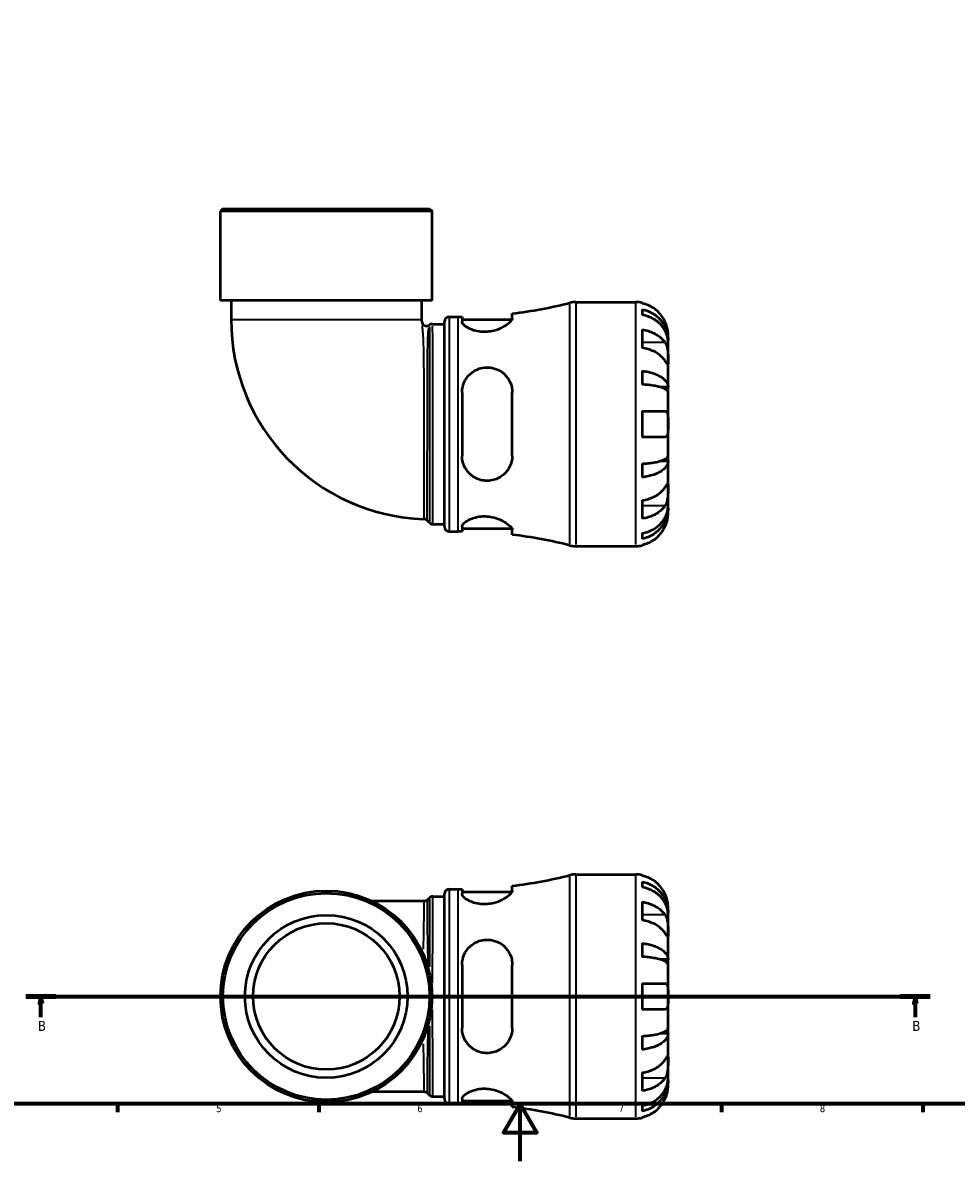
# Model space of a CAD drawing. Header units: millimetres. Extents: x 0 to 902, y 0 to 793.
# Tile 2 of 6: x 247 to 572, y 0 to 397. Entities that reach past the tile are written whole.
import ezdxf

# ---------------------------------------------------------------- set-up
doc = ezdxf.new("R2010")
doc.units = ezdxf.units.MM
doc.linetypes.add('CHAIN', pattern=[0.7087, 0.4724, -0.0591, 0.1181, -0.0591])
for name, color, linetype, lineweight in [('Border (ISO)', 7, 'Continuous', 70), ('Section Line (ISO)', 7, 'CHAIN', 70), ('Visible (ISO)', 7, 'Continuous', 50), ('Visible Narrow (ISO)', 7, 'Continuous', 35)]:
    doc.layers.add(name, color=color, linetype=linetype, lineweight=lineweight)
doc.styles.add('Label Text (ISO)', font='tahoma.ttf')
doc.styles.add('Note Text (ISO)', font='tahoma.ttf')

# ---------------------------------------------------------------- blocks, each defined once
blk = doc.blocks.new('Borders Default Border')
at = {"layer": 'Border (ISO)'}
for p, q in [((280.33, 20), (280.33, 17.1)), ((350.42, 20), (350.42, 17.1)), ((490.58, 20), (490.58, 17.1)), ((560.67, 20), (560.67, 17.1))]:
    blk.add_line(p, q, dxfattribs=at)
at = {"layer": 'Border (ISO)', "flags": 128}
for points in [[(20, 20), (20, 574), (821, 574), (821, 20), (20, 20)], [(420.5, 0), (420.5, 20), (414.73, 10), (426.27, 10), (420.5, 20)]]:
    blk.add_lwpolyline(points, dxfattribs=at)
at = {"layer": 'Border (ISO)', "color": 232, "true_color": 0xca0064, "char_height": 2.5, "attachment_point": 7, "style": 'Note Text (ISO)'}
for s, insert in [('5', (314.64, 17.05)), ('6', (384.66, 17.05)), ('7', (454.77, 17.1)), ('8', (524.81, 17.04))]:
    blk.add_mtext(s, dxfattribs=dict(at, insert=insert))
blk = doc.blocks.new('2dTransSection0')
at = {"layer": 'Section Line (ISO)', "linetype": 'CHAIN'}
blk.add_line((248.41, 57.4), (563.29, 57.4), dxfattribs=at)
at = {"layer": 'Section Line (ISO)', "linetype": 'Continuous', "lineweight": 140}
for p, q in [((248.41, 57.4), (258.83, 57.4)), ((552.87, 57.4), (563.29, 57.4))]:
    blk.add_line(p, q, dxfattribs=at)
at = {"layer": 'Section Line (ISO)', "linetype": 'Continuous'}
for p, q in [((253.62, 57.4), (253.12, 54.9)), ((253.62, 54.9), (253.62, 57.4)), ((254.12, 54.9), (253.62, 57.4)), ((558.08, 57.4), (557.58, 54.9)), ((558.08, 54.9), (558.08, 57.4)), ((558.58, 54.9), (558.08, 57.4)), ((253.12, 54.9), (254.12, 54.9)), ((253.62, 50.18), (253.62, 54.9)), ((557.58, 54.9), (558.58, 54.9)), ((558.08, 50.18), (558.08, 54.9))]:
    blk.add_line(p, q, dxfattribs=at)
at = {"layer": 'Section Line (ISO)', "linetype": 'Continuous', "flags": 128}
for points in [[(254.12, 54.9), (253.62, 57.4), (253.12, 54.9), (254.12, 54.9)], [(558.58, 54.9), (558.08, 57.4), (557.58, 54.9), (558.58, 54.9)]]:
    blk.add_lwpolyline(points, dxfattribs=at)
at = {"layer": 'Section Line (ISO)'}
for points in [[(254.12, 54.9), (253.62, 57.4), (253.12, 54.9), (254.12, 54.9)], [(558.58, 54.9), (558.08, 57.4), (557.58, 54.9), (558.58, 54.9)]]:
    blk.add_solid(points, dxfattribs=at)
at = {"layer": 'Section Line (ISO)', "char_height": 3.5, "attachment_point": 7, "style": 'Label Text (ISO)'}
for insert in [(252.55, 45.4), (557.01, 45.4)]:
    blk.add_mtext('B', dxfattribs=dict(at, insert=insert))

msp = doc.modelspace()

# ---------------------------------------------------------------- linework, layer by layer
at = {"layer": 'Visible (ISO)'}
for p, q in [((317.004, 331.741), (316.154, 330.891)), ((389.807, 330.891), (316.154, 330.891)), ((316.154, 299.841), (316.154, 330.891)), ((317.004, 331.741), (388.957, 331.741)), ((388.957, 331.741), (389.807, 330.891)), ((389.807, 299.841), (389.807, 330.891)), ((389.807, 299.841), (316.154, 299.841)), ((319.836, 299.841), (319.836, 293.141)), ((386.124, 299.841), (386.124, 293.141)), ((439.871, 299.241), (460.73, 299.241)), ((462.98, 299.014), (462.98, 298.774)), ((395.82, 294.141), (398.86, 294.141)), ((400.245, 294.147), (400.245, 292.493)), ((417.745, 293.663), (417.745, 295.267)), ((462.98, 296.698), (462.98, 294.753)), ((389.955, 291.591), (394.12, 291.591)), ((394.12, 221.041), (394.12, 292.441)), ((400.245, 293.141), (417.603, 293.141)), ((462.98, 289.645), (462.98, 283.281)), ((471.98, 285.98), (471.945, 285.98)), ((471.98, 285.98), (471.98, 287.991)), ((471.98, 285.215), (471.98, 285.98)), ((471.98, 278.838), (471.98, 285.215)), ((471.98, 269.618), (471.98, 278.838)), ((462.98, 275.236), (462.98, 270.542)), ((400.245, 267.741), (400.245, 245.741)), ((417.745, 245.741), (417.745, 267.741)), ((471.98, 269.618), (469.251, 269.618)), ((471.98, 267.77), (471.98, 269.618)), ((471.98, 256.741), (471.98, 267.77)), ((462.98, 261.241), (462.98, 252.241)), ((471.98, 245.712), (471.98, 256.741)), ((462.98, 242.941), (462.98, 238.246)), ((471.98, 243.865), (469.251, 243.865)), ((471.98, 243.865), (471.98, 245.712)), ((471.98, 234.644), (471.98, 243.865)), ((471.98, 228.268), (471.98, 234.644)), ((462.98, 230.202), (462.98, 223.838)), ((471.98, 227.502), (471.945, 227.502)), ((471.98, 227.502), (471.98, 228.268)), ((471.98, 225.491), (471.98, 227.502)), ((388.881, 222.397), (388.153, 223.134)), ((390.09, 221.891), (394.12, 221.891)), ((395.82, 219.341), (398.86, 219.341)), ((400.245, 220.989), (400.245, 219.335)), ((400.245, 220.341), (417.603, 220.341)), ((417.745, 218.215), (417.745, 219.819)), ((462.98, 218.729), (462.98, 216.785)), ((439.871, 214.241), (460.73, 214.241)), ((462.98, 214.709), (462.98, 214.469)), ((439.871, 99.901), (460.73, 99.901)), ((462.98, 99.674), (462.98, 99.433)), ((417.745, 94.323), (417.745, 95.927)), ((462.98, 97.358), (462.98, 95.413)), ((388.172, 91.043), (388.882, 91.753)), ((390.084, 92.251), (394.12, 92.251)), ((394.12, 21.701), (394.12, 93.101)), ((395.82, 94.801), (398.86, 94.801)), ((400.245, 94.807), (400.245, 93.153)), ((400.245, 93.801), (417.603, 93.801)), ((386.97, 90.545), (369.032, 90.545)), ((462.98, 90.304), (462.98, 83.94)), ((471.98, 86.64), (471.98, 88.651)), ((471.98, 86.64), (471.945, 86.64)), ((471.98, 85.875), (471.98, 86.64)), ((471.98, 79.498), (471.98, 85.875)), ((471.98, 70.278), (471.98, 79.498)), ((462.98, 75.896), (462.98, 71.202)), ((400.245, 68.401), (400.245, 46.401)), ((417.745, 46.401), (417.745, 68.401)), ((471.98, 70.278), (469.251, 70.278)), ((471.98, 68.43), (471.98, 70.278)), ((471.98, 57.401), (471.98, 68.43)), ((462.98, 61.901), (462.98, 52.901)), ((471.98, 46.372), (471.98, 57.401)), ((471.98, 44.524), (469.251, 44.524)), ((471.98, 44.524), (471.98, 46.372)), ((471.98, 35.304), (471.98, 44.524)), ((462.98, 43.6), (462.98, 38.906)), ((471.98, 28.927), (471.98, 35.304)), ((462.98, 30.861), (462.98, 24.498)), ((471.98, 28.162), (471.945, 28.162)), ((471.98, 28.162), (471.98, 28.927)), ((471.98, 26.151), (471.98, 28.162)), ((369.032, 24.257), (386.97, 24.257)), ((388.882, 23.049), (388.172, 23.759)), ((390.084, 22.551), (394.12, 22.551)), ((395.82, 20.001), (398.86, 20.001)), ((400.245, 21.649), (400.245, 19.995)), ((400.245, 21.001), (417.603, 21.001)), ((417.745, 18.875), (417.745, 20.479)), ((462.98, 19.389), (462.98, 17.444)), ((439.871, 14.901), (460.73, 14.901)), ((462.98, 15.368), (462.98, 15.128))]:
    msp.add_line(p, q, dxfattribs=at)
for radius in [36.826, 35.976, 28.328, 25.495]:
    msp.add_circle((352.98, 57.401), radius, dxfattribs=at)
for centre, radius, start, end in [((398.86, 453.084), 158.943, 276.82381, 284.17746), ((439.871, 290.741), 8.5, 90, 104.17746), ((460.73, 287.991), 11.25, 78.46304, 90), ((395.82, 292.441), 1.7, 90, 180), ((398.86, 453.084), 158.943, 270, 270.49927), ((389.38, 293.141), 69.544, 180, 268.03981), ((389.38, 293.141), 3.256, 180, 199.87558), ((387.917, 292.612), 1.7, 199.87558, 306.84429), ((389.955, 289.891), 1.7, 90, 126.84429), ((386.943, 221.939), 1.7, 44.64856, 88.03981), ((390.09, 223.591), 1.7, 224.64856, 270), ((395.82, 221.041), 1.7, 180, 270), ((398.86, 60.399), 158.943, 89.50073, 90), ((398.86, 60.399), 158.943, 75.82254, 83.17619), ((439.871, 222.741), 8.5, 255.82254, 270), ((460.73, 225.491), 11.25, 270, 281.53696), ((398.86, 253.743), 158.943, 276.82381, 284.17746), ((439.871, 91.401), 8.5, 90, 104.17746), ((460.73, 88.651), 11.25, 78.46304, 90), ((395.82, 93.101), 1.7, 90, 180), ((398.86, 253.743), 158.943, 270, 270.49927), ((395.82, 21.701), 1.7, 180, 270), ((398.86, -138.942), 158.943, 89.50073, 90), ((398.86, -138.942), 158.943, 75.82254, 83.17619), ((439.871, 23.401), 8.5, 255.82254, 270), ((460.73, 26.151), 11.25, 270, 281.53696)]:
    msp.add_arc(centre, radius, start, end, dxfattribs=at)
for points, knots in [([(470.913, 292.491), (470.68, 292.992), (470.397, 293.5), (469.655, 294.616), (469.166, 295.205), (468.183, 296.191), (467.599, 296.68), (466.341, 297.524), (465.666, 297.879), (464.403, 298.404), (463.7, 298.626), (462.98, 298.774)], [5.50227189, 5.50227189, 5.50227189, 5.50227189, 5.66172607, 5.66172607, 5.87111315, 5.87111315, 6.07951382, 6.07951382, 6.28791448, 6.28791448, 6.49007585, 6.49007585, 6.49007585, 6.49007585]), ([(417.745, 293.663), (417.745, 293.496), (417.691, 293.31), (417.384, 292.716), (416.992, 292.269), (415.851, 291.307), (415.075, 290.79), (413.324, 289.911), (412.377, 289.539), (410.596, 289.079), (409.814, 288.944), (408.276, 288.826), (407.54, 288.834), (405.956, 288.987), (405.141, 289.158), (403.388, 289.699), (402.529, 290.113), (401.159, 291.001), (400.667, 291.477), (400.305, 292.116), (400.245, 292.312), (400.245, 292.493)], [-3.0690004, -3.0690004, -3.0690004, -3.0690004, -2.8925207, -2.8925207, -2.5497527, -2.5497527, -2.1788499, -2.1788499, -1.8462582, -1.8462582, -1.6052128, -1.6052128, -1.3815541, -1.3815541, -1.1106237, -1.1106237, -0.740086, -0.740086, -0.3511267, -0.3511267, -0.1649335, -0.1649335, -0.1649335, -0.1649335]), ([(462.98, 296.698), (463.701, 296.555), (464.406, 296.34), (465.671, 295.831), (466.345, 295.489), (467.604, 294.673), (468.188, 294.2), (469.17, 293.247), (469.659, 292.679), (470.501, 291.456), (470.855, 290.8), (471.387, 289.552), (471.615, 288.844), (471.911, 287.396), (471.98, 286.657), (471.98, 285.98)], [0.2134337, 0.2134337, 0.2134337, 0.2134337, 0.41601, 0.41601, 0.6243485, 0.6243485, 0.832687, 0.832687, 1.0415719, 1.0415719, 1.2504568, 1.2504568, 1.4601279, 1.4601279, 1.6697991, 1.6697991, 1.6697991, 1.6697991]), ([(471.98, 285.215), (471.98, 285.817), (471.911, 286.475), (471.615, 287.763), (471.387, 288.394), (470.855, 289.505), (470.501, 290.088), (469.659, 291.176), (469.17, 291.682), (468.188, 292.53), (467.604, 292.951), (466.345, 293.677), (465.671, 293.982), (464.406, 294.435), (463.701, 294.626), (462.98, 294.753)], [5.0161165, 5.0161165, 5.0161165, 5.0161165, 5.2257877, 5.2257877, 5.4354588, 5.4354588, 5.6443437, 5.6443437, 5.8532286, 5.8532286, 6.0615671, 6.0615671, 6.2699056, 6.2699056, 6.472482, 6.472482, 6.472482, 6.472482]), ([(462.98, 289.645), (463.7, 289.54), (464.403, 289.383), (465.666, 289.012), (466.341, 288.761), (467.599, 288.164), (468.183, 287.819), (469.166, 287.121), (469.655, 286.705), (470.397, 285.915), (470.68, 285.556), (470.913, 285.202)], [0.21343841, 0.21343841, 0.21343841, 0.21343841, 0.41559978, 0.41559978, 0.62400044, 0.62400044, 0.8324011, 0.8324011, 1.04178819, 1.04178819, 1.20124236, 1.20124236, 1.20124236, 1.20124236]), ([(471.98, 287.991), (471.98, 287.991), (471.981, 288.05), (471.976, 288.304), (471.969, 288.525), (471.917, 289.083), (471.876, 289.404), (471.746, 290.083), (471.665, 290.426), (471.493, 291.01), (471.419, 291.24), (471.259, 291.681), (471.176, 291.891), (471.031, 292.232), (470.973, 292.362), (470.913, 292.491)], [0, 0, 0, 0, 0.1255823, 0.1255823, 0.27758688, 0.27758688, 0.41565829, 0.41565829, 0.53558864, 0.53558864, 0.6106285, 0.6106285, 0.67830711, 0.67830711, 0.7205994, 0.7205994, 0.7205994, 0.7205994]), ([(470.913, 278.838), (470.68, 279.192), (470.397, 279.552), (469.655, 280.341), (469.166, 280.757), (468.183, 281.455), (467.599, 281.801), (466.341, 282.397), (465.666, 282.648), (464.403, 283.019), (463.7, 283.176), (462.98, 283.281)], [5.50227189, 5.50227189, 5.50227189, 5.50227189, 5.66172607, 5.66172607, 5.87111315, 5.87111315, 6.07951382, 6.07951382, 6.28791448, 6.28791448, 6.49007585, 6.49007585, 6.49007585, 6.49007585]), ([(470.913, 285.202), (470.972, 285.113), (471.029, 285.019), (471.205, 284.702), (471.315, 284.462), (471.514, 283.928), (471.601, 283.635), (471.775, 282.887), (471.844, 282.427), (471.944, 281.395), (471.965, 280.835), (471.982, 279.759), (471.98, 279.259), (471.98, 278.838)], [-0.72474413, -0.72474413, -0.72474413, -0.72474413, -0.68292689, -0.68292689, -0.58946764, -0.58946764, -0.49014387, -0.49014387, -0.34933517, -0.34933517, -0.17856496, -0.17856496, 0, 0, 0, 0]), ([(471.98, 278.838), (471.98, 278.597), (471.98, 278.384), (471.978, 278.011), (471.976, 277.856), (471.954, 277.591), (471.93, 277.516), (471.83, 277.525), (471.757, 277.601), (471.579, 277.839), (471.491, 277.967), (471.287, 278.27), (471.174, 278.442), (471.005, 278.698), (470.96, 278.767), (470.913, 278.838)], [0, 0, 0, 0, 0.10230486, 0.10230486, 0.2116531, 0.2116531, 0.35868741, 0.35868741, 0.49861539, 0.49861539, 0.59613895, 0.59613895, 0.69034298, 0.69034298, 0.72355027, 0.72355027, 0.72355027, 0.72355027]), ([(400.245, 267.741), (400.245, 268.208), (400.282, 268.672), (400.522, 270.164), (400.872, 271.153), (401.969, 273.092), (402.77, 274.011), (404.496, 275.304), (405.343, 275.752), (406.979, 276.289), (407.723, 276.432), (409.246, 276.521), (410.004, 276.465), (411.703, 276.12), (412.603, 275.768), (414.488, 274.665), (415.401, 273.824), (416.787, 271.89), (417.279, 270.804), (417.674, 269.019), (417.745, 268.384), (417.745, 267.741)], [-3.0363587, -3.0363587, -3.0363587, -3.0363587, -2.8894148, -2.8894148, -2.5572647, -2.5572647, -2.1741009, -2.1741009, -1.879968, -1.879968, -1.6513063, -1.6513063, -1.4206595, -1.4206595, -1.1188799, -1.1188799, -0.7200228, -0.7200228, -0.3372352, -0.3372352, -0.1349692, -0.1349692, -0.1349692, -0.1349692]), ([(462.98, 275.236), (463.701, 275.161), (464.406, 275.049), (465.671, 274.782), (466.345, 274.602), (467.604, 274.175), (468.188, 273.927), (469.17, 273.427), (469.659, 273.129), (470.501, 272.488), (470.855, 272.145), (471.387, 271.49), (471.615, 271.119), (471.911, 270.36), (471.98, 269.973), (471.98, 269.618)], [0.2134337, 0.2134337, 0.2134337, 0.2134337, 0.41601, 0.41601, 0.6243485, 0.6243485, 0.832687, 0.832687, 1.0415719, 1.0415719, 1.2504568, 1.2504568, 1.4601279, 1.4601279, 1.6697991, 1.6697991, 1.6697991, 1.6697991]), ([(471.98, 267.77), (471.98, 267.945), (471.911, 268.136), (471.615, 268.511), (471.387, 268.694), (470.855, 269.017), (470.501, 269.186), (469.659, 269.502), (469.17, 269.649), (468.188, 269.896), (467.604, 270.018), (466.345, 270.229), (465.671, 270.318), (464.406, 270.449), (463.701, 270.505), (462.98, 270.542)], [5.0161165, 5.0161165, 5.0161165, 5.0161165, 5.2257877, 5.2257877, 5.4354588, 5.4354588, 5.6443437, 5.6443437, 5.8532286, 5.8532286, 6.0615671, 6.0615671, 6.2699056, 6.2699056, 6.472482, 6.472482, 6.472482, 6.472482]), ([(462.98, 261.241), (463.7, 261.241), (464.403, 261.241), (465.666, 261.241), (466.341, 261.241), (467.599, 261.241), (468.183, 261.241), (469.166, 261.241), (469.655, 261.241), (470.397, 261.241), (470.68, 261.241), (470.913, 261.241)], [0.21343841, 0.21343841, 0.21343841, 0.21343841, 0.41559978, 0.41559978, 0.62400044, 0.62400044, 0.8324011, 0.8324011, 1.04178819, 1.04178819, 1.20124236, 1.20124236, 1.20124236, 1.20124236]), ([(470.913, 261.241), (470.985, 261.241), (471.054, 261.233), (471.23, 261.189), (471.329, 261.138), (471.516, 260.978), (471.599, 260.863), (471.773, 260.5), (471.844, 260.217), (471.945, 259.472), (471.965, 258.996), (471.982, 257.924), (471.98, 257.336), (471.98, 256.741)], [-0.71968867, -0.71968867, -0.71968867, -0.71968867, -0.66913349, -0.66913349, -0.58448293, -0.58448293, -0.49008499, -0.49008499, -0.34765985, -0.34765985, -0.17827673, -0.17827673, 0, 0, 0, 0]), ([(471.98, 256.741), (471.98, 256.34), (471.981, 255.941), (471.976, 255.127), (471.971, 254.72), (471.929, 253.855), (471.882, 253.431), (471.729, 252.876), (471.65, 252.698), (471.472, 252.459), (471.383, 252.381), (471.177, 252.272), (471.06, 252.244), (470.926, 252.241), (470.92, 252.241), (470.913, 252.241)], [-3.12621297, -3.12621297, -3.12621297, -3.12621297, -3.00592131, -3.00592131, -2.87295675, -2.87295675, -2.69789372, -2.69789372, -2.58338701, -2.58338701, -2.49547573, -2.49547573, -2.40310236, -2.40310236, -2.39831682, -2.39831682, -2.39831682, -2.39831682]), ([(470.913, 252.241), (470.68, 252.241), (470.397, 252.241), (469.655, 252.241), (469.166, 252.241), (468.183, 252.241), (467.599, 252.241), (466.341, 252.241), (465.666, 252.241), (464.403, 252.241), (463.7, 252.241), (462.98, 252.241)], [5.50227189, 5.50227189, 5.50227189, 5.50227189, 5.66172607, 5.66172607, 5.87111315, 5.87111315, 6.07951382, 6.07951382, 6.28791448, 6.28791448, 6.49007585, 6.49007585, 6.49007585, 6.49007585]), ([(417.745, 245.741), (417.745, 245.181), (417.691, 244.626), (417.384, 243.031), (416.992, 242.039), (415.851, 240.189), (415.075, 239.345), (413.324, 238.068), (412.377, 237.6), (410.596, 237.104), (409.814, 236.993), (408.276, 236.99), (407.54, 237.081), (405.956, 237.487), (405.141, 237.838), (403.388, 238.92), (402.529, 239.735), (401.159, 241.664), (400.667, 242.793), (400.305, 244.565), (400.245, 245.151), (400.245, 245.741)], [-3.0690004, -3.0690004, -3.0690004, -3.0690004, -2.8925207, -2.8925207, -2.5497527, -2.5497527, -2.1788499, -2.1788499, -1.8462582, -1.8462582, -1.6052128, -1.6052128, -1.3815541, -1.3815541, -1.1106237, -1.1106237, -0.740086, -0.740086, -0.3511267, -0.3511267, -0.1649335, -0.1649335, -0.1649335, -0.1649335]), ([(462.98, 242.941), (463.701, 242.978), (464.406, 243.033), (465.671, 243.165), (466.345, 243.253), (467.604, 243.464), (468.188, 243.587), (469.17, 243.833), (469.659, 243.98), (470.501, 244.296), (470.855, 244.466), (471.387, 244.789), (471.615, 244.972), (471.911, 245.346), (471.98, 245.537), (471.98, 245.712)], [0.2134337, 0.2134337, 0.2134337, 0.2134337, 0.41601, 0.41601, 0.6243485, 0.6243485, 0.832687, 0.832687, 1.0415719, 1.0415719, 1.2504568, 1.2504568, 1.4601279, 1.4601279, 1.6697991, 1.6697991, 1.6697991, 1.6697991]), ([(471.98, 243.865), (471.98, 243.51), (471.911, 243.123), (471.615, 242.364), (471.387, 241.992), (470.855, 241.338), (470.501, 240.994), (469.659, 240.353), (469.17, 240.055), (468.188, 239.556), (467.604, 239.308), (466.345, 238.88), (465.671, 238.7), (464.406, 238.434), (463.701, 238.321), (462.98, 238.246)], [5.0161165, 5.0161165, 5.0161165, 5.0161165, 5.2257877, 5.2257877, 5.4354588, 5.4354588, 5.6443437, 5.6443437, 5.8532286, 5.8532286, 6.0615671, 6.0615671, 6.2699056, 6.2699056, 6.472482, 6.472482, 6.472482, 6.472482]), ([(462.98, 230.202), (463.7, 230.306), (464.403, 230.463), (465.666, 230.835), (466.341, 231.085), (467.599, 231.682), (468.183, 232.028), (469.166, 232.725), (469.655, 233.142), (470.397, 233.931), (470.68, 234.29), (470.913, 234.644)], [0.21343841, 0.21343841, 0.21343841, 0.21343841, 0.41559978, 0.41559978, 0.62400044, 0.62400044, 0.8324011, 0.8324011, 1.04178819, 1.04178819, 1.20124236, 1.20124236, 1.20124236, 1.20124236]), ([(470.913, 234.644), (470.972, 234.733), (471.029, 234.82), (471.205, 235.087), (471.315, 235.254), (471.514, 235.55), (471.601, 235.675), (471.775, 235.902), (471.844, 235.968), (471.944, 235.954), (471.965, 235.84), (471.982, 235.398), (471.98, 235.065), (471.98, 234.644)], [-0.72474413, -0.72474413, -0.72474413, -0.72474413, -0.68292689, -0.68292689, -0.58946764, -0.58946764, -0.49014387, -0.49014387, -0.34933517, -0.34933517, -0.17856496, -0.17856496, 0, 0, 0, 0]), ([(471.98, 234.644), (471.98, 234.403), (471.98, 234.135), (471.978, 233.537), (471.976, 233.206), (471.954, 232.394), (471.93, 231.908), (471.83, 230.957), (471.757, 230.502), (471.579, 229.768), (471.491, 229.483), (471.287, 228.957), (471.174, 228.719), (471.005, 228.425), (470.96, 228.351), (470.913, 228.28)], [0, 0, 0, 0, 0.10230486, 0.10230486, 0.2116531, 0.2116531, 0.35868741, 0.35868741, 0.49861539, 0.49861539, 0.59613895, 0.59613895, 0.69034298, 0.69034298, 0.72355027, 0.72355027, 0.72355027, 0.72355027]), ([(470.913, 228.28), (470.68, 227.926), (470.397, 227.567), (469.655, 226.778), (469.166, 226.362), (468.183, 225.664), (467.599, 225.318), (466.341, 224.721), (465.666, 224.471), (464.403, 224.099), (463.7, 223.942), (462.98, 223.838)], [5.50227189, 5.50227189, 5.50227189, 5.50227189, 5.66172607, 5.66172607, 5.87111315, 5.87111315, 6.07951382, 6.07951382, 6.28791448, 6.28791448, 6.49007585, 6.49007585, 6.49007585, 6.49007585]), ([(462.98, 218.729), (463.701, 218.857), (464.406, 219.048), (465.671, 219.5), (466.345, 219.805), (467.604, 220.531), (468.188, 220.952), (469.17, 221.8), (469.659, 222.306), (470.501, 223.395), (470.855, 223.978), (471.387, 225.089), (471.615, 225.719), (471.911, 227.008), (471.98, 227.665), (471.98, 228.268)], [0.2134337, 0.2134337, 0.2134337, 0.2134337, 0.41601, 0.41601, 0.6243485, 0.6243485, 0.832687, 0.832687, 1.0415719, 1.0415719, 1.2504568, 1.2504568, 1.4601279, 1.4601279, 1.6697991, 1.6697991, 1.6697991, 1.6697991]), ([(471.98, 227.502), (471.98, 226.826), (471.911, 226.086), (471.615, 224.639), (471.387, 223.93), (470.855, 222.682), (470.501, 222.027), (469.659, 220.804), (469.17, 220.236), (468.188, 219.283), (467.604, 218.81), (466.345, 217.994), (465.671, 217.651), (464.406, 217.143), (463.701, 216.928), (462.98, 216.785)], [5.0161165, 5.0161165, 5.0161165, 5.0161165, 5.2257877, 5.2257877, 5.4354588, 5.4354588, 5.6443437, 5.6443437, 5.8532286, 5.8532286, 6.0615671, 6.0615671, 6.2699056, 6.2699056, 6.472482, 6.472482, 6.472482, 6.472482]), ([(400.245, 220.989), (400.245, 221.133), (400.282, 221.285), (400.522, 221.807), (400.872, 222.203), (401.969, 223.053), (402.77, 223.506), (404.496, 224.154), (405.343, 224.381), (406.979, 224.614), (407.723, 224.656), (409.246, 224.602), (410.004, 224.507), (411.703, 224.149), (412.603, 223.85), (414.488, 223.036), (415.401, 222.487), (416.787, 221.425), (417.279, 220.911), (417.674, 220.227), (417.745, 220.011), (417.745, 219.819)], [-3.0363587, -3.0363587, -3.0363587, -3.0363587, -2.8894148, -2.8894148, -2.5572647, -2.5572647, -2.1741009, -2.1741009, -1.879968, -1.879968, -1.6513063, -1.6513063, -1.4206595, -1.4206595, -1.1188799, -1.1188799, -0.7200228, -0.7200228, -0.3372352, -0.3372352, -0.1349692, -0.1349692, -0.1349692, -0.1349692]), ([(470.913, 220.991), (470.985, 221.146), (471.054, 221.303), (471.23, 221.723), (471.329, 221.986), (471.516, 222.538), (471.599, 222.823), (471.773, 223.509), (471.844, 223.889), (471.945, 224.613), (471.965, 224.927), (471.982, 225.374), (471.98, 225.491), (471.98, 225.491)], [-0.71968867, -0.71968867, -0.71968867, -0.71968867, -0.66913349, -0.66913349, -0.58448293, -0.58448293, -0.49008499, -0.49008499, -0.34765985, -0.34765985, -0.17827673, -0.17827673, 0, 0, 0, 0]), ([(462.98, 214.709), (463.7, 214.857), (464.403, 215.079), (465.666, 215.604), (466.341, 215.958), (467.599, 216.802), (468.183, 217.291), (469.166, 218.278), (469.655, 218.867), (470.397, 219.983), (470.68, 220.491), (470.913, 220.991)], [0.21343841, 0.21343841, 0.21343841, 0.21343841, 0.41559978, 0.41559978, 0.62400044, 0.62400044, 0.8324011, 0.8324011, 1.04178819, 1.04178819, 1.20124236, 1.20124236, 1.20124236, 1.20124236]), ([(470.913, 93.151), (470.68, 93.651), (470.397, 94.159), (469.655, 95.276), (469.166, 95.864), (468.183, 96.851), (467.599, 97.34), (466.341, 98.184), (465.666, 98.539), (464.403, 99.064), (463.7, 99.286), (462.98, 99.433)], [5.50227189, 5.50227189, 5.50227189, 5.50227189, 5.66172607, 5.66172607, 5.87111315, 5.87111315, 6.07951382, 6.07951382, 6.28791448, 6.28791448, 6.49007585, 6.49007585, 6.49007585, 6.49007585]), ([(462.98, 97.358), (463.701, 97.215), (464.406, 96.999), (465.671, 96.491), (466.345, 96.148), (467.604, 95.333), (468.188, 94.86), (469.17, 93.907), (469.659, 93.338), (470.501, 92.115), (470.855, 91.46), (471.387, 90.212), (471.615, 89.503), (471.911, 88.056), (471.98, 87.317), (471.98, 86.64)], [0.2134337, 0.2134337, 0.2134337, 0.2134337, 0.41601, 0.41601, 0.6243485, 0.6243485, 0.832687, 0.832687, 1.0415719, 1.0415719, 1.2504568, 1.2504568, 1.4601279, 1.4601279, 1.6697991, 1.6697991, 1.6697991, 1.6697991]), ([(471.98, 85.875), (471.98, 86.477), (471.911, 87.135), (471.615, 88.423), (471.387, 89.053), (470.855, 90.164), (470.501, 90.747), (469.659, 91.836), (469.17, 92.342), (468.188, 93.19), (467.604, 93.611), (466.345, 94.337), (465.671, 94.642), (464.406, 95.094), (463.701, 95.286), (462.98, 95.413)], [5.0161165, 5.0161165, 5.0161165, 5.0161165, 5.2257877, 5.2257877, 5.4354588, 5.4354588, 5.6443437, 5.6443437, 5.8532286, 5.8532286, 6.0615671, 6.0615671, 6.2699056, 6.2699056, 6.472482, 6.472482, 6.472482, 6.472482]), ([(390.084, 92.251), (389.971, 92.251), (389.858, 92.239), (389.644, 92.197), (389.543, 92.166), (389.362, 92.093), (389.281, 92.051), (389.138, 91.966), (389.076, 91.922), (388.968, 91.835), (388.922, 91.793), (388.882, 91.753)], [6.28318514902, 6.28318514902, 6.28318514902, 6.28318514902, 6.2832554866, 6.2832554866, 6.28332582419, 6.28332582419, 6.28339616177, 6.28339616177, 6.28346649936, 6.28346649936, 6.28353683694, 6.28353683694, 6.28353683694, 6.28353683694]), ([(417.745, 94.323), (417.745, 94.156), (417.691, 93.97), (417.384, 93.376), (416.992, 92.929), (415.851, 91.967), (415.075, 91.45), (413.324, 90.57), (412.377, 90.198), (410.596, 89.739), (409.814, 89.604), (408.276, 89.486), (407.54, 89.494), (405.956, 89.647), (405.141, 89.818), (403.388, 90.359), (402.529, 90.773), (401.159, 91.661), (400.667, 92.137), (400.305, 92.775), (400.245, 92.971), (400.245, 93.153)], [-3.0690004, -3.0690004, -3.0690004, -3.0690004, -2.8925207, -2.8925207, -2.5497527, -2.5497527, -2.1788499, -2.1788499, -1.8462582, -1.8462582, -1.6052128, -1.6052128, -1.3815541, -1.3815541, -1.1106237, -1.1106237, -0.740086, -0.740086, -0.3511267, -0.3511267, -0.1649335, -0.1649335, -0.1649335, -0.1649335]), ([(471.98, 88.651), (471.98, 88.651), (471.981, 88.705), (471.976, 88.927), (471.971, 89.106), (471.929, 89.65), (471.882, 90.049), (471.729, 90.816), (471.65, 91.142), (471.472, 91.741), (471.383, 92.006), (471.177, 92.553), (471.06, 92.832), (470.926, 93.122), (470.92, 93.137), (470.913, 93.151)], [-3.12621297, -3.12621297, -3.12621297, -3.12621297, -3.00592131, -3.00592131, -2.87295675, -2.87295675, -2.69789372, -2.69789372, -2.58338701, -2.58338701, -2.49547573, -2.49547573, -2.40310236, -2.40310236, -2.39831682, -2.39831682, -2.39831682, -2.39831682]), ([(388.172, 91.043), (388.132, 91.002), (388.085, 90.96), (387.977, 90.874), (387.915, 90.829), (387.772, 90.744), (387.691, 90.702), (387.509, 90.63), (387.409, 90.599), (387.196, 90.556), (387.083, 90.545), (386.97, 90.545)], [1.5637750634, 1.5637750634, 1.5637750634, 1.5637750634, 1.564069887, 1.564069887, 1.5643647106, 1.5643647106, 1.5646595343, 1.5646595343, 1.5649543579, 1.5649543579, 1.5652491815, 1.5652491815, 1.5652491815, 1.5652491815]), ([(462.98, 90.304), (463.7, 90.2), (464.403, 90.043), (465.666, 89.672), (466.341, 89.421), (467.599, 88.824), (468.183, 88.478), (469.166, 87.781), (469.655, 87.364), (470.397, 86.575), (470.68, 86.216), (470.913, 85.862)], [0.21343841, 0.21343841, 0.21343841, 0.21343841, 0.41559978, 0.41559978, 0.62400044, 0.62400044, 0.8324011, 0.8324011, 1.04178819, 1.04178819, 1.20124236, 1.20124236, 1.20124236, 1.20124236]), ([(470.913, 79.498), (470.68, 79.852), (470.397, 80.211), (469.655, 81), (469.166, 81.417), (468.183, 82.114), (467.599, 82.46), (466.341, 83.057), (465.666, 83.308), (464.403, 83.679), (463.7, 83.836), (462.98, 83.94)], [5.50227189, 5.50227189, 5.50227189, 5.50227189, 5.66172607, 5.66172607, 5.87111315, 5.87111315, 6.07951382, 6.07951382, 6.28791448, 6.28791448, 6.49007585, 6.49007585, 6.49007585, 6.49007585]), ([(470.913, 85.862), (470.972, 85.773), (471.029, 85.679), (471.205, 85.362), (471.315, 85.122), (471.514, 84.588), (471.601, 84.294), (471.775, 83.547), (471.844, 83.087), (471.944, 82.055), (471.965, 81.494), (471.982, 80.419), (471.98, 79.919), (471.98, 79.498)], [-0.72474413, -0.72474413, -0.72474413, -0.72474413, -0.68292689, -0.68292689, -0.58946764, -0.58946764, -0.49014387, -0.49014387, -0.34933517, -0.34933517, -0.17856496, -0.17856496, 0, 0, 0, 0]), ([(471.98, 79.498), (471.98, 79.257), (471.98, 79.044), (471.978, 78.67), (471.976, 78.516), (471.954, 78.25), (471.93, 78.176), (471.83, 78.184), (471.757, 78.26), (471.579, 78.499), (471.491, 78.627), (471.287, 78.93), (471.174, 79.101), (471.005, 79.358), (470.96, 79.427), (470.913, 79.498)], [0, 0, 0, 0, 0.10230486, 0.10230486, 0.2116531, 0.2116531, 0.35868741, 0.35868741, 0.49861539, 0.49861539, 0.59613895, 0.59613895, 0.69034298, 0.69034298, 0.72355027, 0.72355027, 0.72355027, 0.72355027]), ([(400.245, 68.401), (400.245, 68.868), (400.282, 69.332), (400.522, 70.824), (400.872, 71.813), (401.969, 73.751), (402.77, 74.67), (404.496, 75.964), (405.343, 76.411), (406.979, 76.949), (407.723, 77.091), (409.246, 77.181), (410.004, 77.125), (411.703, 76.779), (412.603, 76.428), (414.488, 75.325), (415.401, 74.484), (416.787, 72.549), (417.279, 71.463), (417.674, 69.679), (417.745, 69.044), (417.745, 68.401)], [-3.0363587, -3.0363587, -3.0363587, -3.0363587, -2.8894148, -2.8894148, -2.5572647, -2.5572647, -2.1741009, -2.1741009, -1.879968, -1.879968, -1.6513063, -1.6513063, -1.4206595, -1.4206595, -1.1188799, -1.1188799, -0.7200228, -0.7200228, -0.3372352, -0.3372352, -0.1349692, -0.1349692, -0.1349692, -0.1349692]), ([(462.98, 75.896), (463.701, 75.821), (464.406, 75.708), (465.671, 75.442), (466.345, 75.262), (467.604, 74.834), (468.188, 74.587), (469.17, 74.087), (469.659, 73.789), (470.501, 73.148), (470.855, 72.804), (471.387, 72.15), (471.615, 71.779), (471.911, 71.02), (471.98, 70.632), (471.98, 70.278)], [0.2134337, 0.2134337, 0.2134337, 0.2134337, 0.41601, 0.41601, 0.6243485, 0.6243485, 0.832687, 0.832687, 1.0415719, 1.0415719, 1.2504568, 1.2504568, 1.4601279, 1.4601279, 1.6697991, 1.6697991, 1.6697991, 1.6697991]), ([(471.98, 68.43), (471.98, 68.605), (471.911, 68.796), (471.615, 69.17), (471.387, 69.354), (470.855, 69.676), (470.501, 69.846), (469.659, 70.162), (469.17, 70.309), (468.188, 70.556), (467.604, 70.678), (466.345, 70.889), (465.671, 70.977), (464.406, 71.109), (463.701, 71.165), (462.98, 71.202)], [5.0161165, 5.0161165, 5.0161165, 5.0161165, 5.2257877, 5.2257877, 5.4354588, 5.4354588, 5.6443437, 5.6443437, 5.8532286, 5.8532286, 6.0615671, 6.0615671, 6.2699056, 6.2699056, 6.472482, 6.472482, 6.472482, 6.472482]), ([(462.98, 61.901), (463.7, 61.901), (464.403, 61.901), (465.666, 61.901), (466.341, 61.901), (467.599, 61.901), (468.183, 61.901), (469.166, 61.901), (469.655, 61.901), (470.397, 61.901), (470.68, 61.901), (470.913, 61.901)], [0.21343841, 0.21343841, 0.21343841, 0.21343841, 0.41559978, 0.41559978, 0.62400044, 0.62400044, 0.8324011, 0.8324011, 1.04178819, 1.04178819, 1.20124236, 1.20124236, 1.20124236, 1.20124236]), ([(470.913, 61.901), (471.01, 61.901), (471.102, 61.886), (471.271, 61.826), (471.349, 61.782), (471.507, 61.644), (471.584, 61.544), (471.765, 61.193), (471.842, 60.892), (471.945, 60.123), (471.965, 59.651), (471.982, 58.585), (471.98, 57.997), (471.98, 57.401)], [-0.72877811, -0.72877811, -0.72877811, -0.72877811, -0.65864576, -0.65864576, -0.58948737, -0.58948737, -0.50282865, -0.50282865, -0.34782332, -0.34782332, -0.17870564, -0.17870564, 0, 0, 0, 0]), ([(471.98, 57.401), (471.98, 56.982), (471.981, 56.566), (471.976, 55.677), (471.969, 55.216), (471.917, 54.427), (471.876, 54.096), (471.746, 53.579), (471.665, 53.384), (471.493, 53.145), (471.419, 53.072), (471.259, 52.969), (471.176, 52.936), (471.031, 52.907), (470.973, 52.901), (470.913, 52.901)], [0, 0, 0, 0, 0.1255823, 0.1255823, 0.27758688, 0.27758688, 0.41565829, 0.41565829, 0.53558864, 0.53558864, 0.6106285, 0.6106285, 0.67830711, 0.67830711, 0.7205994, 0.7205994, 0.7205994, 0.7205994]), ([(470.913, 52.901), (470.68, 52.901), (470.397, 52.901), (469.655, 52.901), (469.166, 52.901), (468.183, 52.901), (467.599, 52.901), (466.341, 52.901), (465.666, 52.901), (464.403, 52.901), (463.7, 52.901), (462.98, 52.901)], [5.50227189, 5.50227189, 5.50227189, 5.50227189, 5.66172607, 5.66172607, 5.87111315, 5.87111315, 6.07951382, 6.07951382, 6.28791448, 6.28791448, 6.49007585, 6.49007585, 6.49007585, 6.49007585]), ([(417.745, 46.401), (417.745, 45.84), (417.691, 45.286), (417.384, 43.69), (416.992, 42.699), (415.851, 40.848), (415.075, 40.005), (413.324, 38.728), (412.377, 38.26), (410.596, 37.764), (409.814, 37.653), (408.276, 37.649), (407.54, 37.741), (405.956, 38.147), (405.141, 38.497), (403.388, 39.579), (402.529, 40.394), (401.159, 42.324), (400.667, 43.453), (400.305, 45.224), (400.245, 45.81), (400.245, 46.401)], [-3.0690004, -3.0690004, -3.0690004, -3.0690004, -2.8925207, -2.8925207, -2.5497527, -2.5497527, -2.1788499, -2.1788499, -1.8462582, -1.8462582, -1.6052128, -1.6052128, -1.3815541, -1.3815541, -1.1106237, -1.1106237, -0.740086, -0.740086, -0.3511267, -0.3511267, -0.1649335, -0.1649335, -0.1649335, -0.1649335]), ([(462.98, 43.6), (463.701, 43.637), (464.406, 43.693), (465.671, 43.824), (466.345, 43.913), (467.604, 44.124), (468.188, 44.246), (469.17, 44.493), (469.659, 44.64), (470.501, 44.956), (470.855, 45.126), (471.387, 45.448), (471.615, 45.632), (471.911, 46.006), (471.98, 46.197), (471.98, 46.372)], [0.2134337, 0.2134337, 0.2134337, 0.2134337, 0.41601, 0.41601, 0.6243485, 0.6243485, 0.832687, 0.832687, 1.0415719, 1.0415719, 1.2504568, 1.2504568, 1.4601279, 1.4601279, 1.6697991, 1.6697991, 1.6697991, 1.6697991]), ([(471.98, 44.524), (471.98, 44.17), (471.911, 43.782), (471.615, 43.023), (471.387, 42.652), (470.855, 41.998), (470.501, 41.654), (469.659, 41.013), (469.17, 40.715), (468.188, 40.215), (467.604, 39.967), (466.345, 39.54), (465.671, 39.36), (464.406, 39.094), (463.701, 38.981), (462.98, 38.906)], [5.0161165, 5.0161165, 5.0161165, 5.0161165, 5.2257877, 5.2257877, 5.4354588, 5.4354588, 5.6443437, 5.6443437, 5.8532286, 5.8532286, 6.0615671, 6.0615671, 6.2699056, 6.2699056, 6.472482, 6.472482, 6.472482, 6.472482]), ([(470.913, 35.304), (470.972, 35.393), (471.029, 35.479), (471.205, 35.747), (471.315, 35.913), (471.514, 36.209), (471.601, 36.335), (471.775, 36.561), (471.844, 36.628), (471.944, 36.614), (471.965, 36.5), (471.982, 36.058), (471.98, 35.725), (471.98, 35.304)], [-0.72474413, -0.72474413, -0.72474413, -0.72474413, -0.68292689, -0.68292689, -0.58946764, -0.58946764, -0.49014387, -0.49014387, -0.34933517, -0.34933517, -0.17856496, -0.17856496, 0, 0, 0, 0]), ([(462.98, 30.861), (463.7, 30.966), (464.403, 31.123), (465.666, 31.494), (466.341, 31.745), (467.599, 32.342), (468.183, 32.688), (469.166, 33.385), (469.655, 33.801), (470.397, 34.591), (470.68, 34.95), (470.913, 35.304)], [0.21343841, 0.21343841, 0.21343841, 0.21343841, 0.41559978, 0.41559978, 0.62400044, 0.62400044, 0.8324011, 0.8324011, 1.04178819, 1.04178819, 1.20124236, 1.20124236, 1.20124236, 1.20124236]), ([(471.98, 35.304), (471.98, 35.063), (471.98, 34.795), (471.978, 34.197), (471.976, 33.865), (471.954, 33.054), (471.93, 32.568), (471.83, 31.617), (471.757, 31.162), (471.579, 30.428), (471.491, 30.142), (471.287, 29.617), (471.174, 29.378), (471.005, 29.085), (470.96, 29.011), (470.913, 28.94)], [0, 0, 0, 0, 0.10230486, 0.10230486, 0.2116531, 0.2116531, 0.35868741, 0.35868741, 0.49861539, 0.49861539, 0.59613895, 0.59613895, 0.69034298, 0.69034298, 0.72355027, 0.72355027, 0.72355027, 0.72355027]), ([(470.913, 28.94), (470.68, 28.586), (470.397, 28.227), (469.655, 27.437), (469.166, 27.021), (468.183, 26.324), (467.599, 25.978), (466.341, 25.381), (465.666, 25.13), (464.403, 24.759), (463.7, 24.602), (462.98, 24.498)], [5.50227189, 5.50227189, 5.50227189, 5.50227189, 5.66172607, 5.66172607, 5.87111315, 5.87111315, 6.07951382, 6.07951382, 6.28791448, 6.28791448, 6.49007585, 6.49007585, 6.49007585, 6.49007585]), ([(462.98, 19.389), (463.701, 19.516), (464.406, 19.708), (465.671, 20.16), (466.345, 20.465), (467.604, 21.191), (468.188, 21.612), (469.17, 22.46), (469.659, 22.966), (470.501, 24.054), (470.855, 24.637), (471.387, 25.749), (471.615, 26.379), (471.911, 27.667), (471.98, 28.325), (471.98, 28.927)], [0.2134337, 0.2134337, 0.2134337, 0.2134337, 0.41601, 0.41601, 0.6243485, 0.6243485, 0.832687, 0.832687, 1.0415719, 1.0415719, 1.2504568, 1.2504568, 1.4601279, 1.4601279, 1.6697991, 1.6697991, 1.6697991, 1.6697991]), ([(471.98, 28.162), (471.98, 27.485), (471.911, 26.746), (471.615, 25.299), (471.387, 24.59), (470.855, 23.342), (470.501, 22.687), (469.659, 21.463), (469.17, 20.895), (468.188, 19.942), (467.604, 19.469), (466.345, 18.654), (465.671, 18.311), (464.406, 17.803), (463.701, 17.587), (462.98, 17.444)], [5.0161165, 5.0161165, 5.0161165, 5.0161165, 5.2257877, 5.2257877, 5.4354588, 5.4354588, 5.6443437, 5.6443437, 5.8532286, 5.8532286, 6.0615671, 6.0615671, 6.2699056, 6.2699056, 6.472482, 6.472482, 6.472482, 6.472482]), ([(386.97, 24.257), (387.083, 24.257), (387.196, 24.246), (387.409, 24.203), (387.509, 24.172), (387.691, 24.1), (387.772, 24.058), (387.915, 23.972), (387.977, 23.928), (388.085, 23.842), (388.132, 23.799), (388.172, 23.759)], [-1.5652333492, -1.5652333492, -1.5652333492, -1.5652333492, -1.5649385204, -1.5649385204, -1.5646436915, -1.5646436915, -1.5643488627, -1.5643488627, -1.5640540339, -1.5640540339, -1.5637592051, -1.5637592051, -1.5637592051, -1.5637592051]), ([(400.245, 21.649), (400.245, 21.792), (400.282, 21.945), (400.522, 22.466), (400.872, 22.862), (401.969, 23.713), (402.77, 24.166), (404.496, 24.814), (405.343, 25.041), (406.979, 25.274), (407.723, 25.316), (409.246, 25.262), (410.004, 25.167), (411.703, 24.809), (412.603, 24.51), (414.488, 23.696), (415.401, 23.146), (416.787, 22.085), (417.279, 21.571), (417.674, 20.887), (417.745, 20.67), (417.745, 20.479)], [-3.0363587, -3.0363587, -3.0363587, -3.0363587, -2.8894148, -2.8894148, -2.5572647, -2.5572647, -2.1741009, -2.1741009, -1.879968, -1.879968, -1.6513063, -1.6513063, -1.4206595, -1.4206595, -1.1188799, -1.1188799, -0.7200228, -0.7200228, -0.3372352, -0.3372352, -0.1349692, -0.1349692, -0.1349692, -0.1349692]), ([(470.913, 21.651), (470.985, 21.806), (471.054, 21.962), (471.23, 22.383), (471.329, 22.646), (471.516, 23.198), (471.599, 23.482), (471.773, 24.169), (471.844, 24.548), (471.945, 25.272), (471.965, 25.586), (471.982, 26.033), (471.98, 26.151), (471.98, 26.151)], [-0.71968867, -0.71968867, -0.71968867, -0.71968867, -0.66913349, -0.66913349, -0.58448293, -0.58448293, -0.49008499, -0.49008499, -0.34765985, -0.34765985, -0.17827673, -0.17827673, 0, 0, 0, 0]), ([(388.882, 23.049), (388.922, 23.009), (388.968, 22.967), (389.076, 22.88), (389.138, 22.836), (389.281, 22.75), (389.362, 22.709), (389.543, 22.636), (389.644, 22.605), (389.858, 22.563), (389.971, 22.551), (390.084, 22.551)], [3.14125729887, 3.14125729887, 3.14125729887, 3.14125729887, 3.1413276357, 3.1413276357, 3.14139797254, 3.14139797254, 3.14146830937, 3.14146830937, 3.14153864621, 3.14153864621, 3.14160898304, 3.14160898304, 3.14160898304, 3.14160898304]), ([(462.98, 15.368), (463.7, 15.516), (464.403, 15.738), (465.666, 16.263), (466.341, 16.618), (467.599, 17.462), (468.183, 17.951), (469.166, 18.937), (469.655, 19.526), (470.397, 20.642), (470.68, 21.151), (470.913, 21.651)], [0.21343841, 0.21343841, 0.21343841, 0.21343841, 0.41559978, 0.41559978, 0.62400044, 0.62400044, 0.8324011, 0.8324011, 1.04178819, 1.04178819, 1.20124236, 1.20124236, 1.20124236, 1.20124236])]:
    msp.add_open_spline(points, degree=3, knots=knots, dxfattribs=at)
at = {"layer": 'Visible Narrow (ISO)'}
for p, q in [((437.789, 215.02), (437.789, 298.462)), ((439.871, 298.718), (439.871, 214.765)), ((460.73, 214.765), (460.73, 298.718)), ((395.82, 293.681), (395.82, 219.802)), ((398.86, 219.802), (398.86, 293.681)), ((320.244, 293.141), (385.716, 293.141)), ((470.516, 285.202), (463.377, 285.202)), ((470.516, 228.28), (463.377, 228.28)), ((439.871, 99.378), (439.871, 15.424)), ((460.73, 15.424), (460.73, 99.378)), ((437.789, 15.68), (437.789, 99.122)), ((395.82, 94.341), (395.82, 20.461)), ((398.86, 20.461), (398.86, 94.341)), ((470.516, 85.862), (463.377, 85.862)), ((470.516, 28.94), (463.377, 28.94))]:
    msp.add_line(p, q, dxfattribs=at)
msp.add_arc((387.917, 292.612), 1.7, 205.22402, 301.49586, dxfattribs=at)
for centre, major_axis, ratio, start_param, end_param in [((389.958, 289.84), (-1.698, -0.072), 0.998449, 4.7026481, 5.2923302), ((389.958, 59.245), (1.7, -0.004), 0.0556242, 1.5768949, 1.6842929), ((389.958, 55.557), (-1.7, -0.004), 0.0556242, 1.4572997, 1.5646978)]:
    msp.add_ellipse(centre, major_axis=major_axis, ratio=ratio, start_param=start_param, end_param=end_param, dxfattribs=at)
for points, knots in [([(386.336, 291.103), (386.348, 290.895), (386.365, 290.665), (386.427, 289.934), (386.479, 289.394), (386.564, 288.357), (386.598, 287.877), (386.684, 286.455), (386.727, 285.438), (386.798, 283.094), (386.825, 281.751), (386.868, 278.847), (386.884, 277.291), (386.918, 273.125), (386.931, 270.388), (386.953, 264.464), (386.961, 261.26), (386.976, 253.746), (386.981, 249.422), (386.99, 241.35), (386.993, 237.604), (386.997, 231.254), (386.999, 228.651), (387, 225.476), (387.001, 224.545), (387.001, 224.051)], [-2.9845126, -2.9845126, -2.9845126, -2.9845126, -2.922911, -2.922911, -2.7968152, -2.7968152, -2.6999797, -2.6999797, -2.5283366, -2.5283366, -2.3450304, -2.3450304, -2.1652324, -2.1652324, -1.8922875, -1.8922875, -1.6018565, -1.6018565, -1.2145915, -1.2145915, -0.8269612, -0.8269612, -0.4393598, -0.4393598, -0.1570716, -0.1570716, -0.1570716, -0.1570716]), ([(388.153, 223.538), (388.153, 224.035), (388.153, 224.986), (388.154, 228.223), (388.155, 230.866), (388.158, 237.313), (388.16, 241.115), (388.165, 249.31), (388.168, 253.699), (388.177, 261.324), (388.182, 264.575), (388.196, 270.582), (388.204, 273.357), (388.226, 277.572), (388.237, 279.144), (388.267, 282.069), (388.285, 283.417), (388.338, 285.744), (388.37, 286.741), (388.443, 288.088), (388.474, 288.53), (388.559, 289.447), (388.618, 289.89), (388.689, 290.272), (388.693, 290.293), (388.696, 290.313)], [0.1542115, 0.1542115, 0.1542115, 0.1542115, 0.4393598, 0.4393598, 0.8269612, 0.8269612, 1.2145915, 1.2145915, 1.6018565, 1.6018565, 1.8922875, 1.8922875, 2.1652324, 2.1652324, 2.3450304, 2.3450304, 2.5283366, 2.5283366, 2.6999797, 2.6999797, 2.7968152, 2.7968152, 2.922911, 2.922911, 2.9301715, 2.9301715, 2.9301715, 2.9301715]), ([(388.913, 290.455), (388.911, 290.266), (388.909, 290.044), (388.899, 288.699), (388.894, 287.016), (388.888, 282.332), (388.886, 279.175), (388.884, 271.627), (388.883, 267.15), (388.882, 257.819), (388.882, 252.968), (388.881, 243.47), (388.881, 238.862), (388.881, 231.17), (388.881, 228.054), (388.881, 224.38), (388.881, 223.338), (388.881, 222.807)], [1.7807491, 1.7807491, 1.7807491, 1.7807491, 1.8571796, 1.8571796, 2.185981, 2.185981, 2.5616979, 2.5616979, 2.9729818, 2.9729818, 3.3881504, 3.3881504, 3.8283492, 3.8283492, 4.2570371, 4.2570371, 4.5580998, 4.5580998, 4.5580998, 4.5580998]), ([(390.09, 222.307), (390.09, 222.847), (390.09, 223.904), (390.09, 227.633), (390.089, 230.794), (390.088, 238.6), (390.088, 243.277), (390.086, 252.913), (390.084, 257.836), (390.08, 267.3), (390.077, 271.841), (390.067, 279.489), (390.06, 282.684), (390.036, 287.407), (390.019, 289.093), (389.992, 290.423), (389.987, 290.641), (389.982, 290.826)], [-4.5580998, -4.5580998, -4.5580998, -4.5580998, -4.2570371, -4.2570371, -3.8283492, -3.8283492, -3.3881504, -3.3881504, -2.9729818, -2.9729818, -2.5616979, -2.5616979, -2.185981, -2.185981, -1.8571796, -1.8571796, -1.7807491, -1.7807491, -1.7807491, -1.7807491]), ([(388.882, 91.676), (388.882, 91.61), (388.883, 91.501), (388.883, 90.54), (388.884, 88.508), (388.887, 82.538), (388.889, 78.685), (388.897, 72.182), (388.902, 69.971), (388.907, 67.682)], [6.3502451, 6.3502451, 6.3502451, 6.3502451, 6.4373345, 6.4373345, 6.8987223, 6.8987223, 7.3418349, 7.3418349, 7.5509942, 7.5509942, 7.5509942, 7.5509942]), ([(389.966, 61.967), (389.984, 66.35), (390.019, 70.624), (390.055, 78.966), (390.064, 82.882), (390.077, 88.95), (390.08, 91.015), (390.083, 91.978), (390.083, 92.082), (390.083, 92.15)], [-7.7225696, -7.7225696, -7.7225696, -7.7225696, -7.3418349, -7.3418349, -6.8987223, -6.8987223, -6.4373345, -6.4373345, -6.3589422, -6.3589422, -6.3589422, -6.3589422]), ([(386.966, 90.492), (386.96, 90.318), (386.952, 89.704), (386.925, 87.201), (386.903, 84.883), (386.833, 80), (386.797, 77.822), (386.728, 74.945), (386.715, 74.43), (386.701, 73.907)], [1.62059715, 1.62059715, 1.62059715, 1.62059715, 1.90270828, 1.90270828, 2.30389635, 2.30389635, 2.5617657, 2.5617657, 2.61686068, 2.61686068, 2.61686068, 2.61686068]), ([(388.506, 68.846), (388.486, 69.405), (388.467, 69.959), (388.395, 72.309), (388.357, 74.047), (388.285, 78.104), (388.261, 80.319), (388.213, 85.283), (388.2, 87.64), (388.183, 90.157), (388.178, 90.775), (388.174, 90.973)], [-2.7917072, -2.7917072, -2.7917072, -2.7917072, -2.7380783, -2.7380783, -2.5617657, -2.5617657, -2.3038964, -2.3038964, -1.9027083, -1.9027083, -1.6284031, -1.6284031, -1.6284031, -1.6284031]), ([(389.957, 55.656), (389.956, 56.237), (389.955, 56.819), (389.955, 57.983), (389.956, 58.565), (389.957, 59.146)], [-0.35053141, -0.35053141, -0.35053141, -0.35053141, -0.18449021, -0.18449021, -0.01844902, -0.01844902, -0.01844902, -0.01844902]), ([(390.083, 22.652), (390.083, 22.733), (390.082, 22.864), (390.08, 23.847), (390.077, 25.631), (390.067, 30.64), (390.06, 33.725), (390.036, 40.409), (390.019, 43.893), (389.987, 49.284), (389.975, 51.05), (389.967, 52.835)], [-3.0658511, -3.0658511, -3.0658511, -3.0658511, -2.9729818, -2.9729818, -2.5616979, -2.5616979, -2.185981, -2.185981, -1.8571796, -1.8571796, -1.7022097, -1.7022097, -1.7022097, -1.7022097]), ([(388.174, 23.828), (388.178, 24.017), (388.183, 24.598), (388.196, 26.539), (388.204, 27.924), (388.226, 30.79), (388.237, 32.077), (388.267, 34.931), (388.285, 36.504), (388.338, 39.75), (388.37, 41.41), (388.442, 44.058), (388.471, 45), (388.506, 45.956)], [1.6283879, 1.6283879, 1.6283879, 1.6283879, 1.8922875, 1.8922875, 2.1652324, 2.1652324, 2.3450304, 2.3450304, 2.5283366, 2.5283366, 2.6999797, 2.6999797, 2.791705, 2.791705, 2.791705, 2.791705]), ([(388.906, 47.116), (388.898, 43.702), (388.894, 40.464), (388.888, 34.04), (388.886, 31.005), (388.884, 26.076), (388.883, 24.321), (388.883, 23.339), (388.882, 23.203), (388.882, 23.126)], [1.8737955, 1.8737955, 1.8737955, 1.8737955, 2.185981, 2.185981, 2.5616979, 2.5616979, 2.9729818, 2.9729818, 3.0745488, 3.0745488, 3.0745488, 3.0745488]), ([(386.701, 40.895), (386.724, 40.054), (386.744, 39.234), (386.798, 36.789), (386.825, 35.243), (386.868, 32.436), (386.884, 31.17), (386.918, 28.35), (386.931, 26.989), (386.952, 25.053), (386.96, 24.475), (386.966, 24.308)], [-2.61685294, -2.61685294, -2.61685294, -2.61685294, -2.52833665, -2.52833665, -2.34503044, -2.34503044, -2.1652324, -2.1652324, -1.89228749, -1.89228749, -1.62058175, -1.62058175, -1.62058175, -1.62058175])]:
    msp.add_open_spline(points, degree=3, knots=knots, dxfattribs=at)
for points in [[(388.936, 291.252), (388.935, 291.25), (388.931, 291.23), (388.923, 291.192)], [(389.958, 291.543), (389.956, 291.573), (389.955, 291.59), (389.955, 291.591)]]:
    msp.add_open_spline(points, degree=3, dxfattribs=at)

# ---------------------------------------------------------------- block references
msp.add_blockref('Borders Default Border', (0, 0))
at = {"layer": 'Section Line (ISO)'}
msp.add_blockref('2dTransSection0', (0, 0), dxfattribs=at)

doc.saveas('drawing.dxf')
